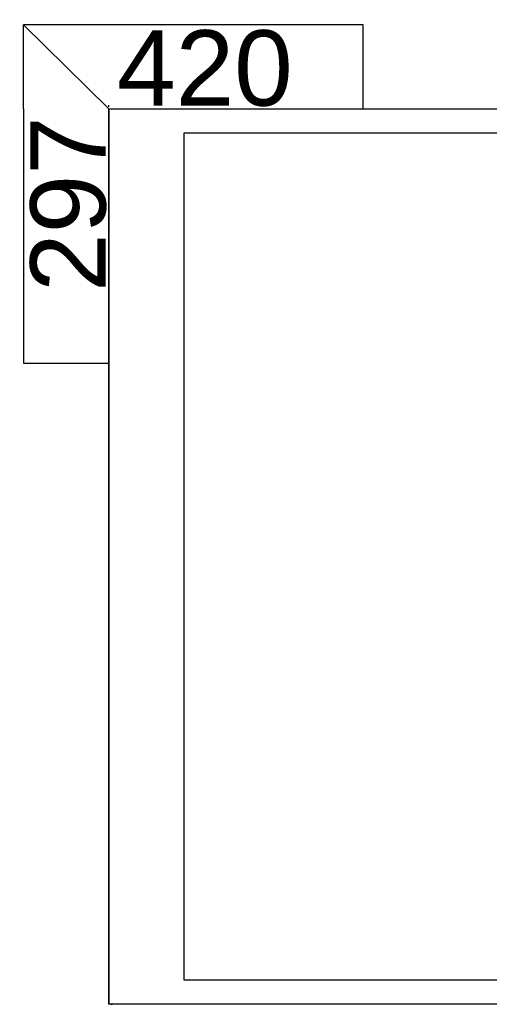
# Model space of a CAD drawing. Header units: millimetres. Extents: x 1699 to 2149, y 1001 to 1708.
# Tile 7 of 10: x 1699 to 1855, y 1382 to 1708. Entities that reach past the tile are written whole.
import ezdxf

# ---------------------------------------------------------------- set-up
doc = ezdxf.new("R2010")
doc.units = ezdxf.units.MM
doc.layers.add('_Pomocnicza', color=4, linetype='Continuous', plot=False)
doc.styles.get("Standard").update_dxf_attribs({"font": 'ARIAL.TTF'})
doc.dimstyles.new('ISO-25', dxfattribs={"dimtxt": 2.5, "dimasz": 2.5, "dimexe": 1.25, "dimexo": 0.625, "dimtad": 1, "dimtxsty": 'Standard', "dimcen": 2.5, "dimadec": 0, "dimazin": 0, "dimtfac": 1, "dimtmove": 0, "dimatfit": 3, "dimfxl": 0, "dimarcsym": 0})

# ---------------------------------------------------------------- blocks, each defined once
blk = doc.blocks.new('*D71')
at = {"layer": '_Pomocnicza', "color": 0, "lineweight": -2}
for p, q in [((0, 0.62), (0, 1.25)), ((0, 0), (420, 0)), ((420, 0.62), (420, 1.25))]:
    blk.add_line(p, q, dxfattribs=at)
at = {"layer": 'Defpoints', "color": 0}
for p in [(0, 0), (420, 0), (420, 0)]:
    blk.add_point(p, dxfattribs=at)
at = {"layer": '_Pomocnicza', "color": 0, "insert": (31.83, 13.39), "char_height": 25, "attachment_point": 5}
blk.add_mtext('420', dxfattribs=at)
blk = doc.blocks.new('_None')
blk = doc.blocks.new('*D8')
at = {"layer": '_Pomocnicza', "color": 0, "lineweight": -2}
for p, q in [((0, 0), (0, -297)), ((0.62, 0), (1.25, 0)), ((0.62, -297), (1.25, -297))]:
    blk.add_line(p, q, dxfattribs=at)
at = {"layer": 'Defpoints', "color": 0}
for p in [(0, 0), (0, -297), (0, -297)]:
    blk.add_point(p, dxfattribs=at)
at = {"layer": '_Pomocnicza', "color": 0, "insert": (-13.39, -31.58), "char_height": 25, "attachment_point": 5, "rotation": 90}
blk.add_mtext('297', dxfattribs=at)
blk = doc.blocks.new('*U2')
for p, q in [((0, 0), (84.356, 0)), ((0, -84.356), (0, 0))]:
    blk.add_line(p, q)
blk.add_lwpolyline([(0, 0), (420, 0), (420, -297), (0, -297), (0, 0)])
blk.add_lwpolyline([(25, -8), (412, -8), (412, -289), (25, -289)], close=True)
at = {"layer": '_Pomocnicza'}
for p, q in [((0, 27.882), (-28.343, 27.882)), ((-28.343, 0), (-28.343, 27.882)), ((-28.343, 27.882), (0, 0)), ((84.356, 27.882), (0, 27.882)), ((84.356, 0), (84.356, 27.882)), ((-28.343, 0), (-28.343, -84.356)), ((-28.343, -84.356), (0, -84.356))]:
    blk.add_line(p, q, dxfattribs=at)
for p2, picture, middle in [((420, 0), '*D71', (31.828, 13.389)), ((0, -297), '*D8', (-13.389, -31.581))]:
    dim = blk.add_aligned_dim(p1=(0, 0), p2=p2, distance=0, dimstyle='ISO-25', override={"dimtxt": 25, "dimjust": 1, "dimblk1": 'None', "dimblk2": 'None', "dimsah": 1}, dxfattribs=at)
    dim.commit()
    dim.dimension.update_dxf_attribs({"geometry": picture, "text_midpoint": middle})

msp = doc.modelspace()

# ---------------------------------------------------------------- block references
msp.add_blockref('*U2', (1728.75, 1678.81))

doc.saveas('drawing.dxf')
